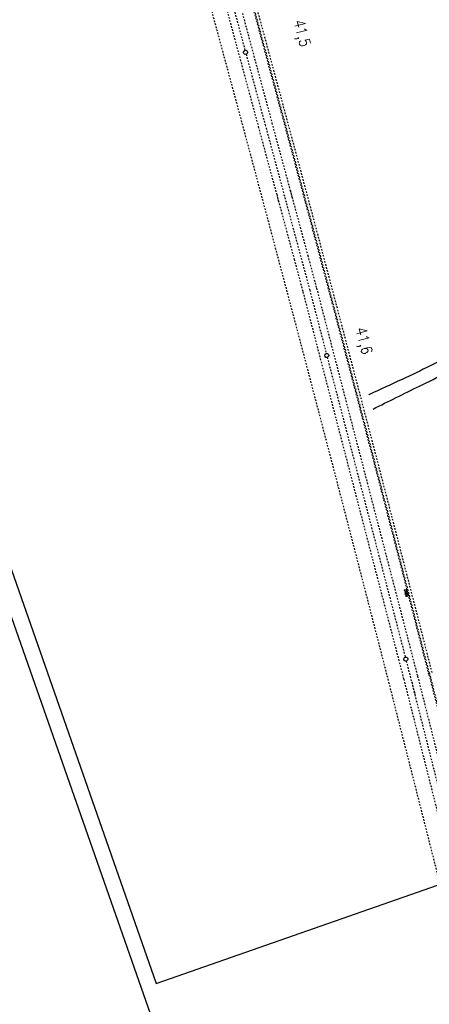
# Model space of a CAD drawing. Extents: x 232973 to 447511, y -373687 to 444035.
# Tile 3 of 40: x 447015 to 447145, y 442995 to 443308. Entities that reach past the tile are written whole.
import ezdxf

# ---------------------------------------------------------------- set-up
doc = ezdxf.new("R2010")
doc.units = 0
doc.header["$LTSCALE"] = 2
doc.header["$MEASUREMENT"] = 0
for name, pattern in [('ACAD_ISO03W100', [0.5, 0.25, -0.25]), ('ACAD_ISO10W100W', [0.5, 0.25, -0.25]), ('AUSGEZOGEN', [0]), ('STRICHLINIEX2', [0.5, 0.25, -0.25])]:
    doc.linetypes.add(name, pattern=pattern)
doc.layers.get('0').update_dxf_attribs({"linetype": 'AUSGEZOGEN'})
for name, color, linetype in [('Bahnachse', 7, 'CONTINUOUS'), ('FBR', 8, 'CONTINUOUS'), ('Gleisachsen', 7, 'CONTINUOUS'), ('Ingenieurbauwerke', 15, 'CONTINUOUS'), ('Planeinteilung', 6, 'CONTINUOUS'), ('RAHMEN', 250, 'AUSGEZOGEN'), ('STRASSE', 8, 'CONTINUOUS')]:
    doc.layers.add(name, color=color, linetype=linetype)
doc.styles.add('ROMANS', font='romans.shx', dxfattribs={"width": 0.8})

# ---------------------------------------------------------------- blocks, each defined once
blk = doc.blocks.new('1135420')
blk.add_line((0, 0), (1135, 0))
at = {"layer": 'RAHMEN'}
for p, q in [((950, 5), (950, 415)), ((25, 5), (950, 5))]:
    blk.add_line(p, q, dxfattribs=at)

msp = doc.modelspace()

# ---------------------------------------------------------------- linework, layer by layer
at = {"layer": 'Bahnachse', "linetype": 'ACAD_ISO10W100W'}
for p, q in [((447074.05, 443345.5), (447086.7, 443298.59)), ((447087.04, 443297.33), (447093.1, 443274.85)), ((447093.12, 443274.86), (447107.3, 443222.2)), ((447107.3, 443222.2), (447112.55, 443201.99)), ((447112.88, 443200.73), (447137.72, 443105.21)), ((447139.76, 443097.35), (447140.77, 443093.4))]:
    msp.add_line(p, q, dxfattribs=at)
at = {"layer": 'Bahnachse', "linetype": 'ACAD_ISO10W100W', "flags": 128}
msp.add_lwpolyline([(447138.04, 443103.95), (447155.48, 443035.16), (447162.3, 443008.27)], dxfattribs=at)
at = {"layer": 'Bahnachse', "linetype": 'Continuous'}
for centre, start_param, end_param in [((447086.87, 443297.96), 2.598780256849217, 8.881965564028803), ((447112.72, 443201.36), 2.598780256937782, 8.881965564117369), ((447137.88, 443104.58), 2.598780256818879, 8.881965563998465)]:
    msp.add_ellipse(centre, major_axis=(-0.46, 0.46), ratio=1, start_param=start_param, end_param=end_param, dxfattribs=at)
at = {"layer": 'FBR', "flags": 128}
msp.add_lwpolyline([(447054.23, 443672.01, -0.000058), (447059.15, 443657.98, -0.000209), (447060.51, 443654.1), (447076.91, 443607.23, -0.00001), (447085.11, 443583.76, 0.00012), (447093.32, 443560.29, 0.000417), (447101.43, 443537.18, -0.000045), (447109.54, 443514.08, -0.00001), (447124.64, 443471.03, -0.000095), (447126.18, 443466.66, -0.000016), (447129.92, 443455.97, -0.000005), (447142.61, 443419.74, -0.000002), (447150.9, 443396.08, 0.000002), (447159.19, 443372.42, 0.000036), (447167.39, 443349.02, -0.000032), (447175.58, 443325.62, -0.000186), (447183.81, 443302.1, 0.000047), (447192.04, 443278.58, 0.000085), (447192.14, 443278.31, 0), (447208.43, 443231.8, 0.000395), (447209.64, 443228.37, 0.000103), (447214.26, 443215.27)], format="xyb", dxfattribs=at)
at = {"layer": 'FBR'}
msp.add_lwpolyline([(447121.6, 443524.97), (447122.89, 443521.3), (447131.15, 443497.7, -0.000001), (447139.41, 443474.1), (447172.44, 443379.72), (447197.21, 443308.93), (447223.28, 443234.83, 0.000007)], format="xyb", dxfattribs=at)
at = {"layer": 'Gleisachsen', "linetype": 'ACAD_ISO03W100'}
for p, q in [((447071.88, 443344.91), (447090.93, 443274.26)), ((447076.22, 443346.08), (447095.27, 443275.43)), ((447095.25, 443275.43), (447101.77, 443251.39)), ((447090.91, 443274.26), (447097.43, 443250.21)), ((447096.78, 443252.66), (447102.34, 443232.02)), ((447101.12, 443253.83), (447106.68, 443233.19)), ((447102.33, 443232.01), (447105.13, 443221.61)), ((447106.67, 443233.18), (447109.47, 443222.78)), ((447105.12, 443221.63), (447137.27, 443097.98)), ((447109.48, 443222.76), (447141.63, 443099.11))]:
    msp.add_line(p, q, dxfattribs=at)
at = {"layer": 'Gleisachsen', "linetype": 'ACAD_ISO03W100', "flags": 128}
for points in [[(447141.64, 443099.12), (447157.63, 443035.91), (447171.08, 442982.75)], [(447137.23, 443098.21), (447153.36, 443034.42), (447166.72, 442981.65)]]:
    msp.add_lwpolyline(points, dxfattribs=at)
at = {"layer": 'Ingenieurbauwerke', "linetype": 'ACAD_ISO03W100'}
for p, q in [((447145.27, 443099.61), (447154.68, 443062.64)), ((447145.37, 443100.22), (447154.78, 443063.24))]:
    msp.add_line(p, q, dxfattribs=at)
at = {"layer": 'Ingenieurbauwerke', "linetype": 'STRICHLINIEX2'}
msp.add_line((447142.02, 443059.84), (447132.62, 443096.81), dxfattribs=at)
at = {"layer": 'Ingenieurbauwerke', "linetype": 'STRICHLINIEX2', "flags": 128}
msp.add_lwpolyline([(447175.73, 442926.02), (447151.36, 443022.85), (447148.84, 443032.84), (447142.02, 443059.84)], dxfattribs=at)
at = {"layer": 'Ingenieurbauwerke', "linetype": 'ACAD_ISO03W100'}
for centre, major_axis, start_param, end_param in [((432617.34, 439386.46), (-3602.04, 14555.89), -1.563155, -1.537607), ((432612.54, 439385.81), (-3603.02, 14560.85), -1.563139, -1.537591)]:
    msp.add_ellipse(centre, major_axis=major_axis, ratio=1, start_param=start_param, end_param=end_param, dxfattribs=at)
at = {"layer": 'Ingenieurbauwerke', "linetype": 'STRICHLINIEX2'}
for major_axis, start_param, end_param in [((-3604.72, 14567.69), -1.56314, -1.537591), ((-3601.83, 14553.88), -1.563174, -1.537625)]:
    msp.add_ellipse((432606.62, 439384.14), major_axis=major_axis, ratio=1, start_param=start_param, end_param=end_param, dxfattribs=at)
at = {"layer": 'STRASSE'}
for points in [[(447158.81, 443204.77, -0.005122), (447145.7, 443198.05, -0.00755), (447136.69, 443193.72, -0.000851), (447126.28, 443188.92, -0.000105), (447126.09, 443188.84, -0.042049)], [(447127.45, 443184.26, -0.001594), (447142.21, 443191.59, -0.00157), (447159.76, 443200.16)]]:
    msp.add_lwpolyline(points, format="xyb", dxfattribs=at)

# ---------------------------------------------------------------- block references
at = {"layer": 'Planeinteilung', "linetype": 'Continuous', "rotation": 289.2892292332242}
msp.add_blockref('1135420', (446739.88, 443896.21), dxfattribs=at)

# ---------------------------------------------------------------- texts
at = {"layer": 'Bahnachse', "linetype": 'Continuous', "style": 'ROMANS', "oblique": 360, "width": 0.8334}
for s, p in [('41,5', (447102.11, 443307.89)), ('41,6', (447121.84, 443209.86))]:
    msp.add_text(s, height=3.5, rotation=284.5691, dxfattribs=at).set_placement(p)
at = {"layer": 'Ingenieurbauwerke', "linetype": 'Continuous', "style": 'ROMANS', "oblique": 0, "width": 0.8}
msp.add_text('DN80', height=0.8, rotation=284.3257, dxfattribs=at).set_placement((447137.31, 443126.82))

doc.saveas('drawing.dxf')
